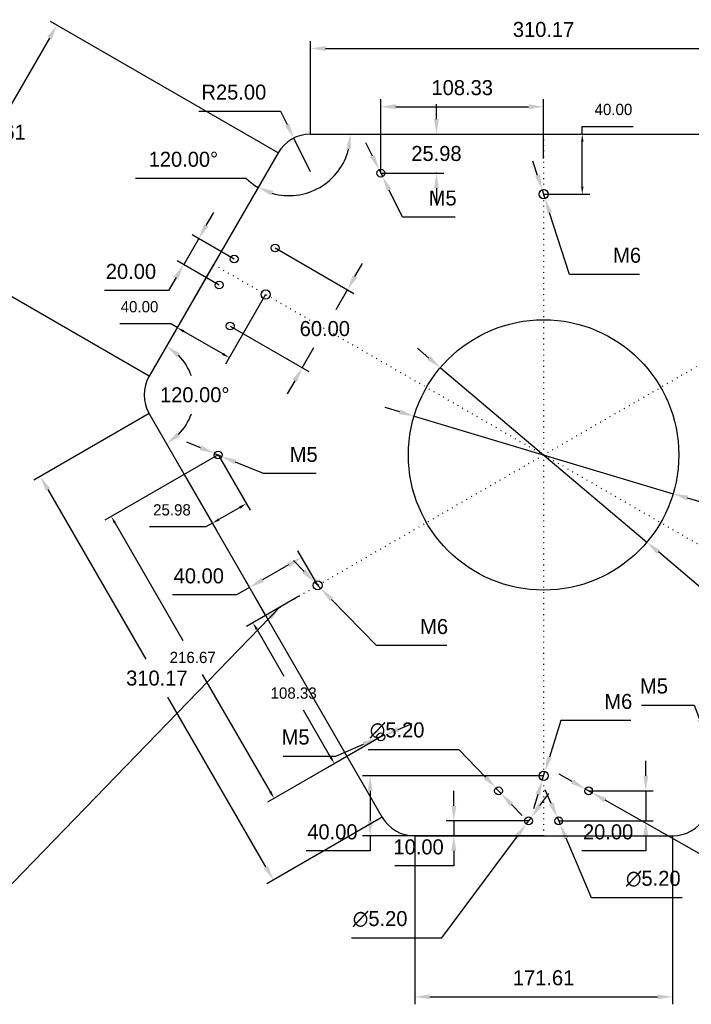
# Model space of a CAD drawing. Header units: millimetres. Extents: x -105 to 287, y 43 to 288.
# Tile 3 of 7: x 36 to 125, y 157 to 288. Entities that reach past the tile are written whole.
import ezdxf

# ---------------------------------------------------------------- set-up
doc = ezdxf.new("R2010")
doc.units = ezdxf.units.MM
doc.header["$PDSIZE"] = -1
doc.linetypes.add('DOT2', pattern=[0.635, 0, -0.635])
doc.dimstyles.new('ISO-25', dxfattribs={"dimtxt": 2.5, "dimasz": 2.5, "dimexe": 1.25, "dimexo": 0.625, "dimtad": 1, "dimtxsty": 'Standard', "dimcen": 2.5, "dimadec": 0, "dimazin": 0, "dimtfac": 1, "dimtmove": 0, "dimatfit": 3, "dimfxl": 0, "dimarcsym": 0})

# ---------------------------------------------------------------- blocks, each defined once
blk = doc.blocks.new('*D3')
at = {"color": 4, "lineweight": -2, "transparency": 16777216}
for p, q in [((74.72, 272.58), (74.72, 284.98)), ((136.75, 272.58), (136.75, 284.98)), ((76.72, 283.98), (134.75, 283.98))]:
    blk.add_line(p, q, dxfattribs=at)
at = {"color": 4, "transparency": 16777216}
for points in [[(76.72, 284.32), (76.72, 283.65), (74.72, 283.98)], [(134.75, 284.32), (134.75, 283.65), (136.75, 283.98)]]:
    blk.add_solid(points, dxfattribs=at)
at = {"layer": 'Defpoints', "color": 0, "transparency": 16777216}
for p in [(136.75, 283.98), (74.72, 272.58), (136.75, 272.58)]:
    blk.add_point(p, dxfattribs=at)
at = {"color": 4, "transparency": 16777216, "insert": (105.73, 286.51), "char_height": 2, "attachment_point": 5}
blk.add_mtext('310.17', dxfattribs=at)
blk = doc.blocks.new('*D4')
at = {"color": 4, "lineweight": -2, "transparency": 16777216}
for p, q in [((59.83, 275.63), (70.69, 275.63)), ((70.69, 275.63), (71.59, 273.85)), ((74.72, 267.58), (72.48, 272.06))]:
    blk.add_line(p, q, dxfattribs=at)
at = {"color": 4, "transparency": 16777216}
blk.add_solid([(71.88, 273.99), (71.29, 273.7), (72.48, 272.06)], dxfattribs=at)
at = {"layer": 'Defpoints', "color": 0, "transparency": 16777216}
for p in [(72.48, 272.06), (74.72, 267.58)]:
    blk.add_point(p, dxfattribs=at)
at = {"color": 4, "transparency": 16777216, "insert": (64.5, 278.16), "char_height": 2, "attachment_point": 5}
blk.add_mtext('R25.00', dxfattribs=at)
blk = doc.blocks.new('*D5')
at = {"color": 4, "lineweight": -2, "transparency": 16777216}
for p, q in [((70.39, 270.08), (40.08, 287.58)), ((39.95, 285.35), (34.17, 275.35)), ((24.79, 259.09), (31.26, 270.3)), ((53.23, 240.36), (22.92, 257.86))]:
    blk.add_line(p, q, dxfattribs=at)
at = {"color": 4, "transparency": 16777216}
for points in [[(39.66, 285.52), (40.24, 285.18), (40.95, 287.08)], [(24.5, 259.26), (25.07, 258.92), (23.79, 257.36)]]:
    blk.add_solid(points, dxfattribs=at)
at = {"layer": 'Defpoints', "color": 0, "transparency": 16777216}
for p in [(70.39, 270.08), (23.79, 257.36), (53.23, 240.36)]:
    blk.add_point(p, dxfattribs=at)
at = {"color": 4, "transparency": 16777216, "insert": (32.71, 272.83), "char_height": 2, "attachment_point": 5}
blk.add_mtext('171.61', dxfattribs=at)
blk = doc.blocks.new('*D6')
at = {"color": 4, "lineweight": -2, "transparency": 16777216}
blk.add_line((66.14, 266.69), (51.42, 266.69), dxfattribs=at)
for start, end in [(254.022, 345.978), (225.978, 240)]:
    blk.add_arc((71.83, 272.58), 8.19, start, end, dxfattribs=at)
at = {"color": 4, "transparency": 16777216}
for points in [[(79.45, 270.64), (80.11, 270.56), (80.02, 272.58)], [(69.45, 264.4), (69.71, 265.02), (67.73, 265.49)]]:
    blk.add_solid(points, dxfattribs=at)
at = {"layer": 'Defpoints', "color": 0, "transparency": 16777216}
for p in [(74.72, 272.58), (136.75, 272.58), (70.39, 270.08), (78.11, 267.32), (53.23, 240.36)]:
    blk.add_point(p, dxfattribs=at)
at = {"color": 4, "transparency": 16777216, "insert": (57.78, 269.22), "char_height": 2, "attachment_point": 5}
blk.add_mtext('120.00°', dxfattribs=at)
blk = doc.blocks.new('*D7')
at = {"color": 4, "lineweight": -2, "transparency": 16777216}
for p, q in [((53.23, 235.36), (37.88, 226.5)), ((39.74, 225.27), (52.79, 202.66)), ((68.76, 175.01), (55.71, 197.61)), ((84.24, 181.64), (68.89, 172.77))]:
    blk.add_line(p, q, dxfattribs=at)
at = {"color": 4, "transparency": 16777216}
for points in [[(40.03, 225.43), (39.45, 225.1), (38.74, 227)], [(69.05, 175.17), (68.47, 174.84), (69.76, 173.27)]]:
    blk.add_solid(points, dxfattribs=at)
at = {"layer": 'Defpoints', "color": 0, "transparency": 16777216}
for p in [(53.23, 235.36), (38.74, 227), (84.24, 181.64)]:
    blk.add_point(p, dxfattribs=at)
at = {"color": 4, "transparency": 16777216, "insert": (54.25, 200.14), "char_height": 2, "attachment_point": 5}
blk.add_mtext('310.17', dxfattribs=at)
blk = doc.blocks.new('*D8')
at = {"color": 4, "lineweight": -2, "transparency": 16777216}
for start, end in [(19.6423, 44.6932), (315.3068, 340.3577)]:
    blk.add_arc((51.78, 237.86), 7.51, start, end, dxfattribs=at)
at = {"color": 4, "transparency": 16777216}
for points in [[(56.92, 242.88), (57.32, 243.41), (55.54, 244.36)], [(57.32, 232.32), (56.92, 232.84), (55.54, 231.36)]]:
    blk.add_solid(points, dxfattribs=at)
at = {"layer": 'Defpoints', "color": 0, "transparency": 16777216}
for p in [(70.39, 270.08), (53.23, 240.36), (53.23, 235.36), (58.84, 235.29), (84.24, 181.64)]:
    blk.add_point(p, dxfattribs=at)
at = {"color": 4, "transparency": 16777216, "insert": (59.29, 237.86), "char_height": 2, "attachment_point": 5}
blk.add_mtext('120.00°', dxfattribs=at)
blk = doc.blocks.new('*D9')
at = {"color": 4, "lineweight": -2, "transparency": 16777216}
for p, q in [((90.46, 242.77), (88.93, 244.06)), ((91.99, 241.48), (119.48, 218.24)), ((148.92, 193.35), (121.01, 216.95)), ((164.65, 193.35), (148.92, 193.35))]:
    blk.add_line(p, q, dxfattribs=at)
at = {"color": 4, "transparency": 16777216}
for points in [[(90.68, 243.03), (90.25, 242.52), (91.99, 241.48)], [(121.22, 217.2), (120.79, 216.69), (119.48, 218.24)]]:
    blk.add_solid(points, dxfattribs=at)
at = {"layer": 'Defpoints', "color": 0, "transparency": 16777216}
for p in [(91.99, 241.48), (119.48, 218.24)]:
    blk.add_point(p, dxfattribs=at)
at = {"color": 4, "transparency": 16777216, "insert": (159.48, 195.88), "char_height": 2, "attachment_point": 5}
blk.add_mtext('∅180.00', dxfattribs=at)
blk = doc.blocks.new('*D12')
at = {"color": 4, "lineweight": -2, "transparency": 16777216}
for p, q in [((104.93, 267.07), (104.31, 268.97)), ((105.55, 265.16), (105.92, 264)), ((109.2, 253.91), (106.54, 262.1)), ((118.52, 253.91), (109.2, 253.91))]:
    blk.add_line(p, q, dxfattribs=at)
at = {"color": 4, "transparency": 16777216}
for points in [[(105.25, 267.17), (104.61, 266.96), (105.55, 265.16)], [(106.86, 262.21), (106.22, 262), (105.92, 264)]]:
    blk.add_solid(points, dxfattribs=at)
at = {"layer": 'Defpoints', "color": 0, "transparency": 16777216}
for p in [(105.55, 265.16), (105.92, 264)]:
    blk.add_point(p, dxfattribs=at)
at = {"color": 4, "transparency": 16777216, "insert": (116.85, 256.44), "char_height": 2, "attachment_point": 5}
blk.add_mtext('M6', dxfattribs=at)
blk = doc.blocks.new('*D13')
at = {"color": 4, "lineweight": -2, "transparency": 16777216}
for p, q in [((73.84, 214.36), (72.44, 215.79)), ((75.24, 212.93), (76.09, 212.06)), ((83.51, 204.48), (77.49, 210.63)), ((92.83, 204.48), (83.51, 204.48))]:
    blk.add_line(p, q, dxfattribs=at)
at = {"color": 4, "transparency": 16777216}
for points in [[(74.08, 214.6), (73.6, 214.13), (75.24, 212.93)], [(77.73, 210.87), (77.25, 210.4), (76.09, 212.06)]]:
    blk.add_solid(points, dxfattribs=at)
at = {"layer": 'Defpoints', "color": 0, "transparency": 16777216}
for p in [(75.24, 212.93), (76.09, 212.06)]:
    blk.add_point(p, dxfattribs=at)
at = {"color": 4, "transparency": 16777216, "insert": (91.16, 207), "char_height": 2, "attachment_point": 5}
blk.add_mtext('M6', dxfattribs=at)
blk = doc.blocks.new('*D14')
at = {"color": 4, "lineweight": -2, "transparency": 16777216}
for p, q in [((108.03, 194.51), (106.51, 189.63)), ((117.34, 194.51), (108.03, 194.51)), ((105.55, 186.55), (105.92, 187.72)), ((104.96, 184.64), (104.37, 182.73))]:
    blk.add_line(p, q, dxfattribs=at)
at = {"color": 4, "transparency": 16777216}
for points in [[(106.19, 189.73), (106.83, 189.53), (105.92, 187.72)], [(104.64, 184.74), (105.28, 184.55), (105.55, 186.55)]]:
    blk.add_solid(points, dxfattribs=at)
at = {"layer": 'Defpoints', "color": 0, "transparency": 16777216}
for p in [(105.92, 187.72), (105.55, 186.55)]:
    blk.add_point(p, dxfattribs=at)
at = {"color": 4, "transparency": 16777216, "insert": (115.68, 197.03), "char_height": 2, "attachment_point": 5}
blk.add_mtext('M6', dxfattribs=at)
blk = doc.blocks.new('*D17')
at = {"color": 4, "lineweight": -2, "transparency": 16777216}
for p, q in [((106.75, 183.45), (105.96, 185.29)), ((107.53, 181.62), (107.94, 180.66)), ((112.1, 170.9), (108.72, 178.82)), ((124.17, 170.9), (112.1, 170.9))]:
    blk.add_line(p, q, dxfattribs=at)
at = {"color": 4, "transparency": 16777216}
for points in [[(107.05, 183.59), (106.44, 183.32), (107.53, 181.62)], [(109.03, 178.95), (108.42, 178.69), (107.94, 180.66)]]:
    blk.add_solid(points, dxfattribs=at)
at = {"layer": 'Defpoints', "color": 0, "transparency": 16777216}
for p in [(107.53, 181.62), (107.94, 180.66)]:
    blk.add_point(p, dxfattribs=at)
at = {"color": 4, "transparency": 16777216, "insert": (120.33, 173.42), "char_height": 2, "attachment_point": 5}
blk.add_mtext('∅5.20', dxfattribs=at)
blk = doc.blocks.new('*D18')
at = {"color": 4, "lineweight": -2, "transparency": 16777216}
for p, q in [((109.54, 186.38), (107.8, 187.37)), ((111.28, 185.39), (112.19, 184.88)), ((129.7, 174.95), (113.93, 183.89)), ((141.76, 174.95), (129.7, 174.95))]:
    blk.add_line(p, q, dxfattribs=at)
at = {"color": 4, "transparency": 16777216}
for points in [[(109.71, 186.67), (109.38, 186.09), (111.28, 185.39)], [(114.09, 184.18), (113.76, 183.6), (112.19, 184.88)]]:
    blk.add_solid(points, dxfattribs=at)
at = {"layer": 'Defpoints', "color": 0, "transparency": 16777216}
for p in [(111.28, 185.39), (112.19, 184.88)]:
    blk.add_point(p, dxfattribs=at)
at = {"color": 4, "transparency": 16777216, "insert": (137.93, 177.48), "char_height": 2, "attachment_point": 5}
blk.add_mtext('∅5.20', dxfattribs=at)
blk = doc.blocks.new('*D19')
at = {"color": 4, "lineweight": -2, "transparency": 16777216}
for p, q in [((105.23, 183.16), (106.42, 184.77)), ((104.04, 181.56), (103.43, 180.72)), ((92.2, 165.54), (102.24, 179.11)), ((80.14, 165.54), (92.2, 165.54))]:
    blk.add_line(p, q, dxfattribs=at)
at = {"color": 4, "transparency": 16777216}
for points in [[(104.96, 183.36), (105.5, 182.97), (104.04, 181.56)], [(101.97, 179.31), (102.5, 178.91), (103.43, 180.72)]]:
    blk.add_solid(points, dxfattribs=at)
at = {"layer": 'Defpoints', "color": 0, "transparency": 16777216}
for p in [(104.04, 181.56), (103.43, 180.72)]:
    blk.add_point(p, dxfattribs=at)
at = {"color": 4, "transparency": 16777216, "insert": (83.97, 168.06), "char_height": 2, "attachment_point": 5}
blk.add_mtext('∅5.20', dxfattribs=at)
blk = doc.blocks.new('*D20')
at = {"color": 4, "lineweight": -2, "transparency": 16777216}
for p, q in [((82.4, 190.66), (94.46, 190.66)), ((94.46, 190.66), (97.99, 186.96)), ((100.09, 184.76), (99.38, 185.51)), ((101.48, 183.31), (102.86, 181.87))]:
    blk.add_line(p, q, dxfattribs=at)
at = {"color": 4, "transparency": 16777216}
for points in [[(98.24, 187.19), (97.75, 186.73), (99.38, 185.51)], [(101.72, 183.54), (101.23, 183.08), (100.09, 184.76)]]:
    blk.add_solid(points, dxfattribs=at)
at = {"layer": 'Defpoints', "color": 0, "transparency": 16777216}
for p in [(99.38, 185.51), (100.09, 184.76)]:
    blk.add_point(p, dxfattribs=at)
at = {"color": 4, "transparency": 16777216, "insert": (86.23, 193.18), "char_height": 2, "attachment_point": 5}
blk.add_mtext('∅5.20', dxfattribs=at)
blk = doc.blocks.new('*D21')
at = {"color": 4, "lineweight": -2, "transparency": 16777216}
for p, q in [((60.82, 260.41), (61.82, 262.14)), ((59.82, 258.68), (57.82, 255.22)), ((64.54, 255.95), (58.95, 259.18)), ((62.54, 252.49), (56.95, 255.72)), ((56.82, 253.48), (55.82, 251.75)), ((55.82, 251.75), (47.3, 251.75))]:
    blk.add_line(p, q, dxfattribs=at)
at = {"color": 4, "transparency": 16777216}
for points in [[(60.53, 260.58), (61.11, 260.24), (59.82, 258.68)], [(56.53, 253.65), (57.11, 253.32), (57.82, 255.22)]]:
    blk.add_solid(points, dxfattribs=at)
at = {"layer": 'Defpoints', "color": 0, "transparency": 16777216}
for p in [(64.54, 255.95), (57.82, 255.22), (62.54, 252.49)]:
    blk.add_point(p, dxfattribs=at)
at = {"color": 4, "transparency": 16777216, "insert": (50.8, 254.28), "char_height": 2, "attachment_point": 5}
blk.add_mtext('20.00', dxfattribs=at)
blk = doc.blocks.new('*D22')
at = {"color": 4, "lineweight": -2, "transparency": 16777216}
for p, q in [((70, 257.42), (80.47, 251.37)), ((80.61, 253.61), (81.61, 255.34)), ((79.61, 251.87), (78.06, 249.2)), ((64, 247.03), (74.47, 240.98)), ((73.61, 241.48), (75.15, 244.15)), ((72.61, 239.75), (71.61, 238.02))]:
    blk.add_line(p, q, dxfattribs=at)
at = {"color": 4, "transparency": 16777216}
for points in [[(80.32, 253.77), (80.9, 253.44), (79.61, 251.87)], [(72.32, 239.92), (72.9, 239.58), (73.61, 241.48)]]:
    blk.add_solid(points, dxfattribs=at)
at = {"layer": 'Defpoints', "color": 0, "transparency": 16777216}
for p in [(70, 257.42), (64, 247.03), (73.61, 241.48)]:
    blk.add_point(p, dxfattribs=at)
at = {"color": 4, "transparency": 16777216, "insert": (76.61, 246.68), "char_height": 2, "attachment_point": 5}
blk.add_mtext('60.00', dxfattribs=at)
blk = doc.blocks.new('*D23')
at = {"color": 4, "lineweight": -2, "transparency": 16777216}
for p, q in [((93.78, 183.14), (93.78, 185.14)), ((103.73, 181.14), (92.78, 181.14)), ((93.78, 181.14), (93.78, 179.14)), ((105.1, 179.14), (92.78, 179.14)), ((93.78, 177.14), (93.78, 175.14)), ((93.78, 175.14), (85.92, 175.14))]:
    blk.add_line(p, q, dxfattribs=at)
at = {"color": 4, "transparency": 16777216}
for points in [[(93.45, 183.14), (94.11, 183.14), (93.78, 181.14)], [(93.45, 177.14), (94.11, 177.14), (93.78, 179.14)]]:
    blk.add_solid(points, dxfattribs=at)
at = {"layer": 'Defpoints', "color": 0, "transparency": 16777216}
for p in [(103.73, 181.14), (93.78, 179.14), (105.1, 179.14)]:
    blk.add_point(p, dxfattribs=at)
at = {"color": 4, "transparency": 16777216, "insert": (89.09, 177.66), "char_height": 2, "attachment_point": 5}
blk.add_mtext('10.00', dxfattribs=at)
blk = doc.blocks.new('*D24')
at = {"color": 4, "lineweight": -2, "transparency": 16777216}
for p, q in [((119.34, 187.14), (119.34, 189.14)), ((111.73, 185.14), (120.34, 185.14)), ((119.34, 185.14), (119.34, 181.14)), ((107.73, 181.14), (120.34, 181.14)), ((119.34, 179.14), (119.34, 177.14)), ((119.34, 177.14), (110.82, 177.14))]:
    blk.add_line(p, q, dxfattribs=at)
at = {"color": 4, "transparency": 16777216}
for points in [[(119.01, 187.14), (119.67, 187.14), (119.34, 185.14)], [(119.01, 179.14), (119.67, 179.14), (119.34, 181.14)]]:
    blk.add_solid(points, dxfattribs=at)
at = {"layer": 'Defpoints', "color": 0, "transparency": 16777216}
for p in [(111.73, 185.14), (107.73, 181.14), (119.34, 181.14)]:
    blk.add_point(p, dxfattribs=at)
at = {"color": 4, "transparency": 16777216, "insert": (114.32, 179.66), "char_height": 2, "attachment_point": 5}
blk.add_mtext('20.00', dxfattribs=at)
blk = doc.blocks.new('*D25')
at = {"color": 4, "lineweight": -2, "transparency": 16777216}
for p, q in [((105.73, 187.14), (81.64, 187.14)), ((82.64, 185.14), (82.64, 181.14)), ((105.73, 179.14), (81.64, 179.14)), ((82.64, 179.14), (82.64, 177.14)), ((82.64, 177.14), (74.12, 177.14))]:
    blk.add_line(p, q, dxfattribs=at)
at = {"color": 4, "transparency": 16777216}
for points in [[(82.31, 185.14), (82.97, 185.14), (82.64, 187.14)], [(82.31, 181.14), (82.97, 181.14), (82.64, 179.14)]]:
    blk.add_solid(points, dxfattribs=at)
at = {"layer": 'Defpoints', "color": 0, "transparency": 16777216}
for p in [(105.73, 187.14), (82.64, 179.14), (105.73, 179.14)]:
    blk.add_point(p, dxfattribs=at)
at = {"color": 4, "transparency": 16777216, "insert": (77.62, 179.66), "char_height": 2, "attachment_point": 5}
blk.add_mtext('40.00', dxfattribs=at)
blk = doc.blocks.new('*D26')
at = {"color": 4, "lineweight": -2, "transparency": 16777216}
for p, q in [((75.66, 212.5), (73.01, 217.09)), ((71.78, 215.22), (68.32, 213.22)), ((68.73, 208.5), (66.08, 213.09)), ((64.85, 211.22), (56.33, 211.22)), ((66.58, 212.22), (64.85, 211.22))]:
    blk.add_line(p, q, dxfattribs=at)
at = {"color": 4, "transparency": 16777216}
for points in [[(71.61, 215.51), (71.95, 214.93), (73.51, 216.22)], [(68.15, 213.51), (68.48, 212.93), (66.58, 212.22)]]:
    blk.add_solid(points, dxfattribs=at)
at = {"layer": 'Defpoints', "color": 0, "transparency": 16777216}
for p in [(75.66, 212.5), (66.58, 212.22), (68.73, 208.5)]:
    blk.add_point(p, dxfattribs=at)
at = {"color": 4, "transparency": 16777216, "insert": (59.83, 213.75), "char_height": 2, "attachment_point": 5}
blk.add_mtext('40.00', dxfattribs=at)
blk = doc.blocks.new('*D27')
at = {"color": 4, "lineweight": -2, "transparency": 16777216}
for p, q in [((88.57, 179.14), (88.57, 156.71)), ((122.9, 179.14), (122.9, 156.71)), ((90.57, 157.71), (120.9, 157.71))]:
    blk.add_line(p, q, dxfattribs=at)
at = {"color": 4, "transparency": 16777216}
for points in [[(90.57, 158.04), (90.57, 157.38), (88.57, 157.71)], [(120.9, 158.04), (120.9, 157.38), (122.9, 157.71)]]:
    blk.add_solid(points, dxfattribs=at)
at = {"layer": 'Defpoints', "color": 0, "transparency": 16777216}
for p in [(88.57, 179.14), (122.9, 179.14), (122.9, 157.71)]:
    blk.add_point(p, dxfattribs=at)
at = {"color": 4, "transparency": 16777216, "insert": (105.73, 160.23), "char_height": 2, "attachment_point": 5}
blk.add_mtext('171.61', dxfattribs=at)
blk = doc.blocks.new('*D29')
at = {"color": 4, "lineweight": -2, "transparency": 16777216}
for p, q in [((82.96, 269.65), (82.07, 271.44)), ((83.84, 267.86), (84.3, 266.92)), ((86.95, 261.54), (85.18, 265.13)), ((93.97, 261.54), (86.95, 261.54))]:
    blk.add_line(p, q, dxfattribs=at)
at = {"color": 4, "transparency": 16777216}
for points in [[(83.25, 269.8), (82.66, 269.5), (83.84, 267.86)], [(85.48, 265.27), (84.88, 264.98), (84.3, 266.92)]]:
    blk.add_solid(points, dxfattribs=at)
at = {"layer": 'Defpoints', "color": 0, "transparency": 16777216}
for p in [(83.84, 267.86), (84.3, 266.92)]:
    blk.add_point(p, dxfattribs=at)
at = {"color": 4, "transparency": 16777216, "insert": (92.3, 264.06), "char_height": 2, "width": 3.3333, "attachment_point": 5}
blk.add_mtext('M5', dxfattribs=at)
blk = doc.blocks.new('*D32')
at = {"color": 4, "lineweight": -2, "transparency": 16777216}
for p, q in [((118.76, 196.56), (125.79, 196.56)), ((125.79, 196.56), (126.5, 194.69)), ((127.59, 191.85), (127.22, 192.82)), ((128.3, 189.98), (129.02, 188.11))]:
    blk.add_line(p, q, dxfattribs=at)
at = {"color": 4, "transparency": 16777216}
for points in [[(126.81, 194.81), (126.19, 194.57), (127.22, 192.82)], [(128.61, 190.1), (127.99, 189.86), (127.59, 191.85)]]:
    blk.add_solid(points, dxfattribs=at)
at = {"layer": 'Defpoints', "color": 0, "transparency": 16777216}
for p in [(127.22, 192.82), (127.59, 191.85)]:
    blk.add_point(p, dxfattribs=at)
at = {"color": 4, "transparency": 16777216, "insert": (120.43, 199.08), "char_height": 2, "attachment_point": 5}
blk.add_mtext('M5', dxfattribs=at)
blk = doc.blocks.new('*D33')
at = {"color": 4, "lineweight": -2, "transparency": 16777216}
for p, q in [((86.39, 193.32), (88.22, 194.11)), ((84.55, 192.54), (83.59, 192.13)), ((78.07, 189.77), (81.75, 191.34)), ((71.05, 189.77), (78.07, 189.77))]:
    blk.add_line(p, q, dxfattribs=at)
at = {"color": 4, "transparency": 16777216}
for points in [[(86.25, 193.63), (86.52, 193.02), (84.55, 192.54)], [(81.62, 191.65), (81.88, 191.04), (83.59, 192.13)]]:
    blk.add_solid(points, dxfattribs=at)
at = {"layer": 'Defpoints', "color": 0, "transparency": 16777216}
for p in [(83.59, 192.13), (84.55, 192.54)]:
    blk.add_point(p, dxfattribs=at)
at = {"color": 4, "transparency": 16777216, "insert": (72.72, 192.29), "char_height": 2, "attachment_point": 5}
blk.add_mtext('M5', dxfattribs=at)
blk = doc.blocks.new('*D34')
at = {"color": 4, "lineweight": -2, "transparency": 16777216}
for p, q in [((60.07, 230.81), (58.22, 231.57)), ((61.92, 230.06), (62.88, 229.66)), ((68.44, 227.4), (64.74, 228.91)), ((75.46, 227.4), (68.44, 227.4))]:
    blk.add_line(p, q, dxfattribs=at)
at = {"color": 4, "transparency": 16777216}
for points in [[(60.19, 231.12), (59.94, 230.5), (61.92, 230.06)], [(64.86, 229.22), (64.61, 228.6), (62.88, 229.66)]]:
    blk.add_solid(points, dxfattribs=at)
at = {"layer": 'Defpoints', "color": 0, "transparency": 16777216}
for p in [(61.92, 230.06), (62.88, 229.66)]:
    blk.add_point(p, dxfattribs=at)
at = {"color": 4, "transparency": 16777216, "insert": (73.8, 229.92), "char_height": 2, "attachment_point": 5}
blk.add_mtext('M5', dxfattribs=at)
blk = doc.blocks.new('*D35')
at = {"color": 4, "lineweight": -2, "transparency": 16777216}
for p, q in [((91.47, 274.58), (91.47, 276.58)), ((87.13, 272.58), (92.47, 272.58)), ((91.47, 272.58), (91.47, 272.51)), ((84.07, 267.39), (92.47, 267.39)), ((91.47, 267.39), (91.47, 267.46)), ((91.47, 265.39), (91.47, 263.39))]:
    blk.add_line(p, q, dxfattribs=at)
at = {"color": 4, "transparency": 16777216}
for points in [[(91.14, 274.58), (91.8, 274.58), (91.47, 272.58)], [(91.14, 265.39), (91.8, 265.39), (91.47, 267.39)]]:
    blk.add_solid(points, dxfattribs=at)
at = {"layer": 'Defpoints', "color": 0, "transparency": 16777216}
for p in [(87.13, 272.58), (91.47, 272.58), (84.07, 267.39)]:
    blk.add_point(p, dxfattribs=at)
at = {"color": 4, "transparency": 16777216, "insert": (91.47, 269.99), "char_height": 2, "attachment_point": 5}
blk.add_mtext('25.98', dxfattribs=at)
blk = doc.blocks.new('*D38')
at = {"color": 4, "lineweight": -2, "transparency": 16777216}
for p, q in [((84.07, 267.39), (84.07, 277.23)), ((105.73, 269.33), (105.73, 277.23)), ((86.07, 276.23), (103.73, 276.23))]:
    blk.add_line(p, q, dxfattribs=at)
at = {"color": 4, "transparency": 16777216}
for points in [[(86.07, 276.57), (86.07, 275.9), (84.07, 276.23)], [(103.73, 276.57), (103.73, 275.9), (105.73, 276.23)]]:
    blk.add_solid(points, dxfattribs=at)
at = {"layer": 'Defpoints', "color": 0, "transparency": 16777216}
for p in [(105.73, 276.23), (105.73, 269.33), (84.07, 267.39)]:
    blk.add_point(p, dxfattribs=at)
at = {"color": 4, "transparency": 16777216, "insert": (94.9, 278.76), "char_height": 2, "attachment_point": 5}
blk.add_mtext('108.33', dxfattribs=at)
blk = doc.blocks.new('*D39')
at = {"color": 4, "lineweight": -2, "transparency": 16777216}
for p, q in [((86.58, 235.6), (84.66, 236.17)), ((88.49, 235.02), (122.98, 224.7)), ((158.38, 214.1), (124.89, 224.12)), ((170.24, 214.1), (158.38, 214.1))]:
    blk.add_line(p, q, dxfattribs=at)
at = {"color": 4, "transparency": 16777216}
for points in [[(86.67, 235.92), (86.48, 235.28), (88.49, 235.02)], [(124.99, 224.44), (124.8, 223.81), (122.98, 224.7)]]:
    blk.add_solid(points, dxfattribs=at)
at = {"layer": 'Defpoints', "color": 0, "transparency": 16777216}
for p in [(88.49, 235.02), (122.98, 224.7)]:
    blk.add_point(p, dxfattribs=at)
at = {"color": 4, "transparency": 16777216, "insert": (165.07, 216.62), "char_height": 2, "attachment_point": 5}
blk.add_mtext('∅180.00', dxfattribs=at)
blk = doc.blocks.new('*D43')
at = {"color": 4, "lineweight": -2, "transparency": 16777216}
for p, q in [((62.4, 229.86), (47.32, 221.16)), ((48.69, 220.79), (57.71, 205.17)), ((69.36, 184.99), (60.34, 200.62)), ((84.07, 192.33), (68.99, 183.63))]:
    blk.add_line(p, q, dxfattribs=at)
at = {"color": 4, "transparency": 16777216}
for points in [[(48.83, 220.87), (48.54, 220.71), (48.19, 221.66)], [(69.5, 185.08), (69.21, 184.91), (69.86, 184.13)]]:
    blk.add_solid(points, dxfattribs=at)
at = {"layer": 'Defpoints', "color": 0, "transparency": 16777216}
for p in [(62.4, 229.86), (48.19, 221.66), (84.07, 192.33)]:
    blk.add_point(p, dxfattribs=at)
at = {"color": 4, "transparency": 16777216, "insert": (59.02, 202.89), "char_height": 1.5, "attachment_point": 5}
blk.add_mtext('216.67', dxfattribs=at)
blk = doc.blocks.new('*D44')
at = {"color": 4, "lineweight": -2, "transparency": 16777216}
for p, q in [((73.23, 211.1), (66.18, 207.02)), ((67.54, 206.66), (71.15, 200.41)), ((77.38, 189.62), (73.77, 195.87)), ((84.07, 192.33), (77.01, 188.26))]:
    blk.add_line(p, q, dxfattribs=at)
at = {"color": 4, "transparency": 16777216}
for points in [[(67.69, 206.74), (67.4, 206.57), (67.04, 207.52)], [(77.52, 189.71), (77.23, 189.54), (77.88, 188.76)]]:
    blk.add_solid(points, dxfattribs=at)
at = {"layer": 'Defpoints', "color": 0, "transparency": 16777216}
for p in [(73.23, 211.1), (67.04, 207.52), (84.07, 192.33)]:
    blk.add_point(p, dxfattribs=at)
at = {"color": 4, "transparency": 16777216, "insert": (72.46, 198.14), "char_height": 1.5, "attachment_point": 5}
blk.add_mtext('108.33', dxfattribs=at)
blk = doc.blocks.new('*D45')
at = {"color": 4, "lineweight": -2, "transparency": 16777216}
for p, q in [((62.4, 229.86), (66.65, 222.5)), ((57.9, 227.26), (62.15, 219.9)), ((65.28, 222.87), (62.52, 221.27)), ((60.78, 220.27), (53.26, 220.27)), ((61.65, 220.77), (60.78, 220.27))]:
    blk.add_line(p, q, dxfattribs=at)
at = {"color": 4, "transparency": 16777216}
for points in [[(65.2, 223.01), (65.37, 222.72), (66.15, 223.37)], [(62.43, 221.41), (62.6, 221.13), (61.65, 220.77)]]:
    blk.add_solid(points, dxfattribs=at)
at = {"layer": 'Defpoints', "color": 0, "transparency": 16777216}
for p in [(62.4, 229.86), (57.9, 227.26), (61.65, 220.77)]:
    blk.add_point(p, dxfattribs=at)
at = {"color": 4, "transparency": 16777216, "insert": (56.26, 222.54), "char_height": 1.5, "attachment_point": 5}
blk.add_mtext('25.98', dxfattribs=at)
blk = doc.blocks.new('*D48')
at = {"color": 4, "lineweight": -2, "transparency": 16777216}
for p, q in [((110.88, 272.58), (110.88, 273.58)), ((110.88, 273.58), (117.66, 273.58)), ((105.73, 272.58), (111.88, 272.58)), ((110.88, 265.58), (110.88, 271.58)), ((105.73, 264.58), (111.88, 264.58))]:
    blk.add_line(p, q, dxfattribs=at)
at = {"color": 4, "transparency": 16777216}
for points in [[(110.72, 271.58), (111.05, 271.58), (110.88, 272.58)], [(110.72, 265.58), (111.05, 265.58), (110.88, 264.58)]]:
    blk.add_solid(points, dxfattribs=at)
at = {"layer": 'Defpoints', "color": 0, "transparency": 16777216}
for p in [(105.73, 272.58), (110.88, 272.58), (105.73, 264.58)]:
    blk.add_point(p, dxfattribs=at)
at = {"color": 4, "transparency": 16777216, "insert": (115.03, 275.86), "char_height": 1.5, "attachment_point": 5}
blk.add_mtext('40.00', dxfattribs=at)
blk = doc.blocks.new('*D49')
at = {"color": 4, "lineweight": -2, "transparency": 16777216}
for p, q in [((61.81, 255.22), (56.45, 245.95)), ((68.73, 251.22), (63.38, 241.95)), ((56.09, 247.32), (49.31, 247.32)), ((56.95, 246.82), (56.09, 247.32)), ((63.02, 243.32), (57.82, 246.32))]:
    blk.add_line(p, q, dxfattribs=at)
at = {"color": 4, "transparency": 16777216}
for points in [[(57.9, 246.46), (57.74, 246.17), (56.95, 246.82)], [(63.1, 243.46), (62.93, 243.17), (63.88, 242.82)]]:
    blk.add_solid(points, dxfattribs=at)
at = {"layer": 'Defpoints', "color": 0, "transparency": 16777216}
for p in [(61.81, 255.22), (68.73, 251.22), (56.95, 246.82)]:
    blk.add_point(p, dxfattribs=at)
at = {"color": 4, "transparency": 16777216, "insert": (51.94, 249.59), "char_height": 1.5, "attachment_point": 5}
blk.add_mtext('40.00', dxfattribs=at)

msp = doc.modelspace()

# ---------------------------------------------------------------- linework, layer by layer
for p, q in [((74.7173, 272.5848), (136.7523, 272.5848)), ((70.3872, 270.0848), (53.226, 240.3607)), ((84.2435, 181.6368), (53.226, 235.3607)), ((88.5736, 179.1368), (122.896, 179.1368))]:
    msp.add_line(p, q)
at = {"linetype": 'DOT2'}
for p, q in [((105.7348, 272.5848), (105.7348, 179.1368)), ((61.8066, 255.2227), (142.7349, 208.4988)), ((68.7348, 208.4988), (149.663, 255.2227))]:
    msp.add_line(p, q, dxfattribs=at)
for centre, radius in [((84.0682, 267.3886), 0.52), ((105.7348, 264.5848), 0.61), ((70.0028, 257.4189), 0.52), ((64.5387, 255.9548), 0.52), ((62.5387, 252.4907), 0.52), ((68.7348, 251.2227), 0.61), ((105.7348, 229.8608), 18), ((64.0028, 247.0266), 0.52), ((62.4014, 229.8607), 0.52), ((75.663, 212.4988), 0.61), ((84.0681, 192.333), 0.52), ((105.7348, 187.1368), 0.61), ((99.7348, 185.1368), 0.52), ((111.7348, 185.1368), 0.52), ((103.7348, 181.1368), 0.52), ((107.7348, 181.1368), 0.52)]:
    msp.add_circle(centre, radius)
for centre, start, end in [((74.7173, 267.5848), 90, 150), ((57.5561, 237.8607), 150, 210), ((88.5736, 184.1368), 210, 270), ((122.896, 184.1368), 270, 330)]:
    msp.add_arc(centre, 5, start, end)

# ---------------------------------------------------------------- dimensions: what is measured, and where the dimension line sits
dim = msp.add_linear_dim(base=(23.7852, 257.3584), p1=(70.3872, 270.0848), p2=(53.226, 240.3607), angle=240, dimstyle='ISO-25', override={"dimtxt": 2, "dimasz": 2, "dimexe": 1, "dimexo": 0, "dimgap": 1.524, "dimtih": 1, "dimtoh": 1, "dimlfac": 5, "dimzin": 0, "dimdsep": 46, "dimclrd": 4, "dimclre": 4, "dimclrt": 4, "dimadec": 2, "dimtzin": 0})
dim.commit()
dim.dimension.update_dxf_attribs({"geometry": '*D5', "text_midpoint": (32.715, 272.8252), "dimtype": 161})
for base, p1, p2, picture, middle in [((136.75229, 283.9824), (74.71735, 272.58476), (136.75229, 272.58476), '*D3', (105.73482, 286.5064)), ((105.7348, 276.2329), (84.0682, 267.3886), (105.7348, 269.3296), '*D38', (94.9015, 278.7569)), ((122.896, 157.7093), (88.5736, 179.1368), (122.896, 179.1368), '*D27', (105.7348, 160.2333))]:
    dim = msp.add_linear_dim(base=base, p1=p1, p2=p2, dimstyle='ISO-25', override={"dimtxt": 2, "dimasz": 2, "dimexe": 1, "dimexo": 0, "dimgap": 1.524, "dimtih": 1, "dimtoh": 1, "dimlfac": 5, "dimzin": 0, "dimdsep": 46, "dimclrd": 4, "dimclre": 4, "dimclrt": 4, "dimadec": 2, "dimtzin": 0})
    dim.commit()
    dim.dimension.update_dxf_attribs({"geometry": picture, "text_midpoint": middle})
dim = msp.add_radius_dim(center=(74.7173, 267.5848), mpoint=(72.4805, 272.0565), dimstyle='ISO-25', override={"dimtxt": 2, "dimasz": 2, "dimexe": 1, "dimexo": 0, "dimgap": 1.524, "dimtih": 1, "dimtoh": 1, "dimlfac": 5, "dimzin": 0, "dimdsep": 46, "dimclrd": 4, "dimclre": 4, "dimclrt": 4, "dimadec": 2, "dimtzin": 0})
dim.commit()
dim.dimension.update_dxf_attribs({"geometry": '*D4', "text_midpoint": (64.5003, 278.1579)})
for base, p1, p2, override, picture, middle in [((110.8825, 272.5848), (105.7348, 264.5848), (105.7348, 272.5848), {"dimtxt": 1.5, "dimasz": 1, "dimexe": 1, "dimexo": 0, "dimgap": 1.524, "dimtih": 1, "dimtoh": 1, "dimlfac": 5, "dimzin": 0, "dimdsep": 46, "dimclrd": 4, "dimclre": 4, "dimclrt": 4, "dimadec": 2, "dimtzin": 0}, '*D48', (115.0315, 275.8588)), ((91.4714, 272.5848), (84.0682, 267.3886), (87.1317, 272.5848), {"dimtxt": 2, "dimasz": 2, "dimexe": 1, "dimexo": 0, "dimgap": 1.524, "dimtih": 1, "dimtoh": 1, "dimlfac": 5, "dimzin": 0, "dimdsep": 46, "dimclrd": 4, "dimclre": 4, "dimclrt": 4, "dimadec": 2, "dimtzin": 0}, '*D35', (91.4714, 269.9867)), ((119.3408, 181.1368), (111.7348, 185.1368), (107.7348, 181.1368), {"dimtxt": 2, "dimasz": 2, "dimexe": 1, "dimexo": 0, "dimgap": 1.524, "dimtih": 1, "dimtoh": 1, "dimlfac": 5, "dimzin": 0, "dimdsep": 46, "dimclrd": 4, "dimclre": 4, "dimclrt": 4, "dimadec": 2, "dimtzin": 0}, '*D24', (114.3168, 179.6608)), ((82.6408, 179.1368), (105.7348, 187.1368), (105.7348, 179.1368), {"dimtxt": 2, "dimasz": 2, "dimexe": 1, "dimexo": 0, "dimgap": 1.524, "dimtih": 1, "dimtoh": 1, "dimlfac": 5, "dimzin": 0, "dimdsep": 46, "dimclrd": 4, "dimclre": 4, "dimclrt": 4, "dimadec": 2, "dimtzin": 0}, '*D25', (77.6168, 179.6608)), ((93.7807, 179.1368), (103.7348, 181.1368), (105.1035, 179.1368), {"dimtxt": 2, "dimasz": 2, "dimexe": 1, "dimexo": 0, "dimgap": 1.524, "dimtih": 1, "dimtoh": 1, "dimlfac": 5, "dimzin": 0, "dimdsep": 46, "dimclrd": 4, "dimclre": 4, "dimclrt": 4, "dimadec": 2, "dimtzin": 0}, '*D23', (89.09, 177.6608))]:
    dim = msp.add_linear_dim(base=base, p1=p1, p2=p2, angle=90, dimstyle='ISO-25', override=override)
    dim.commit()
    dim.dimension.update_dxf_attribs({"geometry": picture, "text_midpoint": middle})
for base, line1, line2, picture, middle in [((78.1066, 267.3186), ((74.7173, 272.5848), (136.7523, 272.5848)), ((70.3872, 270.0848), (53.226, 240.3607)), '*D6', (57.7799, 269.2176)), ((58.8384, 235.2926), ((70.3872, 270.0848), (53.226, 240.3607)), ((84.2435, 181.6368), (53.226, 235.3607)), '*D8', (59.2913, 237.8607))]:
    dim = msp.add_angular_dim_2l(base=base, line1=line1, line2=line2, dimstyle='ISO-25', override={"dimtxt": 2, "dimasz": 2, "dimexe": 1, "dimexo": 0, "dimgap": 1.524, "dimtih": 1, "dimtoh": 1, "dimlfac": 5, "dimzin": 0, "dimdsep": 46, "dimclrd": 4, "dimclre": 4, "dimclrt": 4, "dimadec": 2, "dimtzin": 0})
    dim.commit()
    dim.dimension.update_dxf_attribs({"geometry": picture, "text_midpoint": middle})
for p1, p2, text, picture, middle in [((83.8386, 267.8552), (84.2978, 266.922), 'M5', '*D29', (92.3039, 261.5384)), ((105.5464, 265.1649), (105.9232, 264.0046), 'M6', '*D12', (116.8492, 253.9112)), ((61.9199, 230.057), (62.883, 229.6644), 'M5', '*D34', (73.7964, 227.3996)), ((75.2363, 212.9347), (76.0896, 212.0628), 'M6', '*D13', (91.1615, 204.4789)), ((127.5873, 191.8473), (127.2159, 192.8187), 'M5', '*D32', (120.4303, 196.555)), ((105.5538, 186.5543), (105.9158, 187.7194), 'M6', '*D14', (115.6754, 194.511)), ((84.5462, 192.5374), (83.5899, 192.1286), 'M5', '*D33', (72.7157, 189.7699))]:
    dim = msp.add_diameter_dim_2p(p1=p1, p2=p2, text=text, dimstyle='ISO-25', override={"dimtxt": 2, "dimasz": 2, "dimexe": 1, "dimexo": 0, "dimgap": 1.524, "dimtih": 1, "dimtoh": 1, "dimlfac": 5, "dimzin": 0, "dimdsep": 46, "dimclrd": 4, "dimclre": 4, "dimclrt": 4, "dimadec": 2, "dimtzin": 0})
    dim.commit()
    dim.dimension.update_dxf_attribs({"geometry": picture, "text_midpoint": middle, "dimtype": 163})
for p1, p2, distance, override, picture, middle in [((64.5387, 255.9548), (62.5387, 252.4907), -5.4497, {"dimtxt": 2, "dimasz": 2, "dimexe": 1, "dimexo": 0, "dimgap": 1.524, "dimtih": 1, "dimtoh": 1, "dimlfac": 5, "dimzin": 0, "dimdsep": 46, "dimclrd": 4, "dimclre": 4, "dimclrt": 4, "dimadec": 2, "dimtzin": 0}, '*D21', (50.7951, 254.2754)), ((70.0028, 257.4189), (64.0028, 247.0266), 11.0895, {"dimtxt": 2, "dimasz": 2, "dimexe": 1, "dimexo": 0, "dimgap": 1.524, "dimtih": 1, "dimtoh": 1, "dimlfac": 5, "dimzin": 0, "dimdsep": 46, "dimclrd": 4, "dimclre": 4, "dimclrt": 4, "dimadec": 2, "dimtzin": 0}, '*D22', (76.6066, 246.6779)), ((68.7348, 251.2227), (61.8066, 255.2227), 9.7076, {"dimtxt": 1.5, "dimasz": 1, "dimexe": 1, "dimexo": 0, "dimgap": 1.524, "dimtih": 1, "dimtoh": 1, "dimlfac": 5, "dimzin": 0, "dimdsep": 46, "dimclrd": 4, "dimclre": 4, "dimclrt": 4, "dimadec": 2, "dimtzin": 0}, '*D49', (51.9378, 249.5897)), ((84.24349, 181.63684), (53.22601, 235.36068), 16.72449, {"dimtxt": 2, "dimasz": 2, "dimexe": 1, "dimexo": 0, "dimgap": 1.524, "dimtih": 1, "dimtoh": 1, "dimlfac": 5, "dimzin": 0, "dimdsep": 46, "dimclrd": 4, "dimclre": 4, "dimclrt": 4, "dimadec": 2, "dimtzin": 0}, '*D7', (54.25092, 200.13652)), ((84.0681, 192.333), (62.4014, 229.8607), 16.4112, {"dimtxt": 1.5, "dimasz": 1, "dimexe": 1, "dimexo": 0, "dimgap": 1.524, "dimtih": 1, "dimtoh": 1, "dimlfac": 5, "dimzin": 0, "dimdsep": 46, "dimclrd": 4, "dimclre": 4, "dimclrt": 4, "dimadec": 2, "dimtzin": 0}, '*D43', (59.0222, 202.8912)), ((62.4014, 229.8607), (57.9014, 227.2626), 7.4964, {"dimtxt": 1.5, "dimasz": 1, "dimexe": 1, "dimexo": 0, "dimgap": 1.524, "dimtih": 1, "dimtoh": 1, "dimlfac": 5, "dimzin": 0, "dimdsep": 46, "dimclrd": 4, "dimclre": 4, "dimclrt": 4, "dimadec": 2, "dimtzin": 0}, '*D45', (56.2596, 222.5445)), ((75.663, 212.4988), (68.7348, 208.4988), -4.3008, {"dimtxt": 2, "dimasz": 2, "dimexe": 1, "dimexo": 0, "dimgap": 1.524, "dimtih": 1, "dimtoh": 1, "dimlfac": 5, "dimzin": 0, "dimdsep": 46, "dimclrd": 4, "dimclre": 4, "dimclrt": 4, "dimadec": 2, "dimtzin": 0}, '*D26', (59.8283, 213.7473)), ((84.0681, 192.333), (73.2348, 211.0968), 7.1488, {"dimtxt": 1.5, "dimasz": 1, "dimexe": 1, "dimexo": 0, "dimgap": 1.524, "dimtih": 1, "dimtoh": 1, "dimlfac": 5, "dimzin": 0, "dimdsep": 46, "dimclrd": 4, "dimclre": 4, "dimclrt": 4, "dimadec": 2, "dimtzin": 0}, '*D44', (72.4603, 198.1405))]:
    dim = msp.add_aligned_dim(p1=p1, p2=p2, distance=distance, dimstyle='ISO-25', override=override)
    dim.commit()
    dim.dimension.update_dxf_attribs({"geometry": picture, "text_midpoint": middle})
for p1, p2, picture, middle in [((91.9889, 241.4819), (119.4807, 218.2396), '*D9', (159.4848, 193.3516)), ((88.491, 235.0231), (122.9787, 224.6984), '*D39', (165.0701, 214.1002)), ((100.094, 184.7608), (99.3756, 185.5128), '*D20', (86.2305, 190.6553)), ((111.2825, 185.3933), (112.1872, 184.8804), '*D18', (137.9274, 174.9532)), ((107.5308, 181.6152), (107.9388, 180.6585), '*D17', (120.3339, 170.8971)), ((104.0439, 181.555), (103.4257, 180.7187), '*D19', (83.9716, 165.5367))]:
    dim = msp.add_diameter_dim_2p(p1=p1, p2=p2, dimstyle='ISO-25', override={"dimtxt": 2, "dimasz": 2, "dimexe": 1, "dimexo": 0, "dimgap": 1.524, "dimtih": 1, "dimtoh": 1, "dimlfac": 5, "dimzin": 0, "dimdsep": 46, "dimclrd": 4, "dimclre": 4, "dimclrt": 4, "dimadec": 2, "dimtzin": 0})
    dim.commit()
    dim.dimension.update_dxf_attribs({"geometry": picture, "text_midpoint": middle, "dimtype": 163})

# ---------------------------------------------------------------- leaders
msp.add_leader([(70.6814, 209.6227), (33.7534, 171.5207)], dimstyle='ISO-25', override={"dimtxt": 2, "dimasz": 2, "dimexe": 1, "dimexo": 0, "dimgap": 1.524, "dimtad": 0, "dimtih": 1, "dimtoh": 1, "dimlfac": 5, "dimzin": 0, "dimdsep": 46, "dimclrd": 4, "dimclre": 4, "dimclrt": 4, "dimadec": 2, "dimtzin": 0})

doc.saveas('drawing.dxf')
